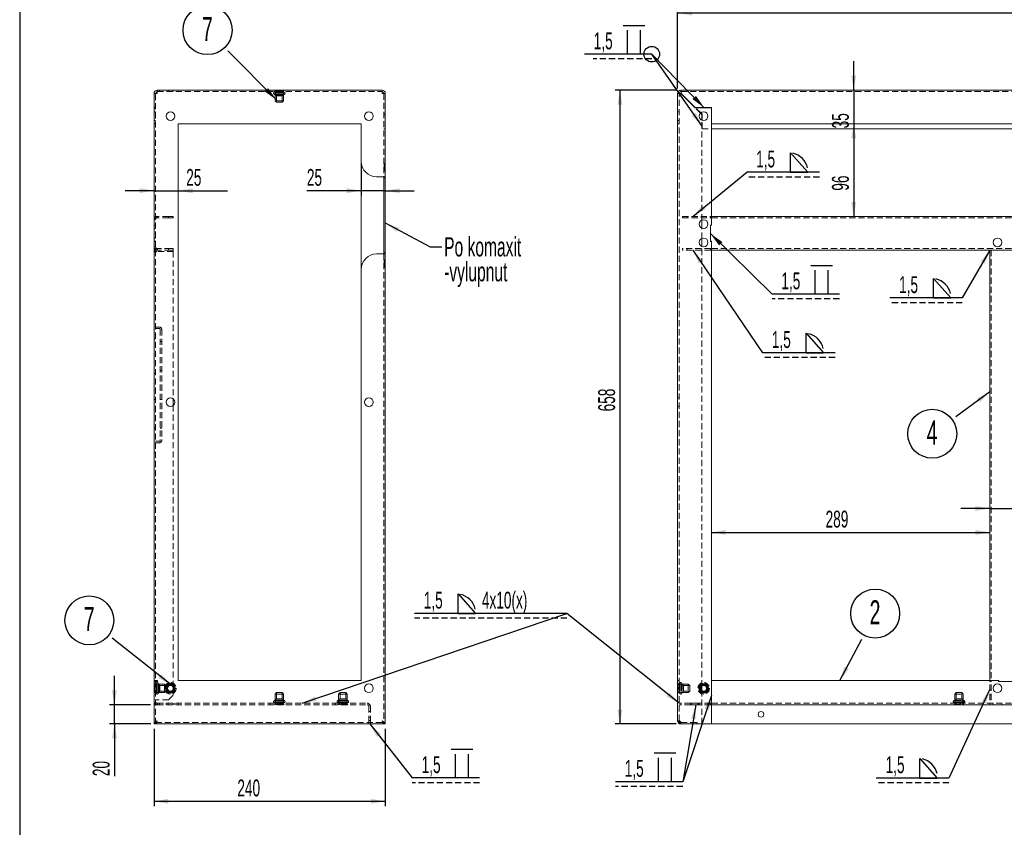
# Model space of a CAD drawing. Header units: millimetres. Extents: x -6 to 587, y -26 to 415.
# Tile 2 of 7: x 5 to 209, y 162 to 329. Entities that reach past the tile are written whole.
import ezdxf

# ---------------------------------------------------------------- set-up
doc = ezdxf.new("R2010")
doc.units = ezdxf.units.MM
doc.linetypes.add('HIDDEN', pattern=[1.905, 1.27, -0.635])
doc.layers.add('KOTY', color=96, linetype='Continuous')
doc.layers.add('RAMIK', color=7, linetype='Continuous')
doc.styles.add('SLDTEXTSTYLE0', font='TXT', dxfattribs={"width": 0.605})
doc.dimstyles.new('SLDDIMSTYLE0', dxfattribs={"dimtxt": 0, "dimasz": 3, "dimexe": 0, "dimexo": 0.0625, "dimgap": 0, "dimtad": 0, "dimtih": 1, "dimtoh": 1, "dimdec": 0, "dimrnd": 1e-09, "dimzin": 0, "dimdsep": 46, "dimtxsty": 'Standard', "dimsah": 1, "dimcen": 0.09, "dimadec": 0, "dimazin": 0, "dimtfac": 3, "dimtdec": 0, "dimtofl": 0, "dimtmove": 0, "dimatfit": 3, "dimfxl": 0, "dimfrac": 2, "dimtolj": 1, "dimtzin": 0, "dimarcsym": 0})
doc.dimstyles.new('SLDDIMSTYLE1', dxfattribs={"dimtxt": 3.5, "dimasz": 3, "dimexe": 0, "dimexo": 0.0625, "dimgap": 0.875, "dimtad": 1, "dimdec": 1, "dimlfac": 5, "dimrnd": 1e-09, "dimzin": 12, "dimdsep": 46, "dimtxsty": 'SLDTEXTSTYLE0', "dimsah": 1, "dimcen": 0.09, "dimadec": 0, "dimazin": 3, "dimtfac": 1, "dimtdec": 1, "dimtofl": 0, "dimtmove": 0, "dimatfit": 3, "dimfxl": 0, "dimfrac": 2, "dimtolj": 1, "dimtzin": 12, "dimarcsym": 0})
doc.dimstyles.new('SLDDIMSTYLE2', dxfattribs={"dimtxt": 3.5, "dimasz": 3, "dimexe": 0, "dimexo": 0.0625, "dimgap": 0.875, "dimtad": 1, "dimdec": 1, "dimlfac": 5, "dimrnd": 1e-09, "dimzin": 12, "dimdsep": 46, "dimtxsty": 'SLDTEXTSTYLE0', "dimsah": 1, "dimcen": 0.09, "dimadec": 0, "dimazin": 3, "dimtfac": 1, "dimtdec": 1, "dimtmove": 0, "dimatfit": 0, "dimfxl": 0, "dimfrac": 2, "dimtolj": 1, "dimtzin": 12, "dimarcsym": 0})

# ---------------------------------------------------------------- blocks, each defined once
blk = doc.blocks.new('SW_SYMBOL_WELD_FILL')
at = {"layer": 'KOTY', "color": 0}
for p, q in [((100, 0), (100, 900)), ((100, 900), (900, 0)), ((100, 0), (900, 0))]:
    blk.add_line(p, q, dxfattribs=at)
blk = doc.blocks.new('SW_SYMBOL_WLDSI_FCNV')
at = {"layer": 'KOTY', "color": 0}
blk.add_arc((0, 0), 900, 13, 77, dxfattribs=at)
blk = doc.blocks.new('SW_WELDSYMBOL_0')
at = {"layer": 'KOTY', "color": 0}
blk.add_line((0, 0), (-31.63, 0), dxfattribs=at)
at = {"layer": 'KOTY', "color": 0, "linetype": 'HIDDEN'}
blk.add_line((0, -1), (-31.63, -1), dxfattribs=at)
at = {"layer": 'KOTY', "color": 0, "xscale": 0.004511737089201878, "yscale": 0.004511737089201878, "zscale": 0.004511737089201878}
for name, p in [('SW_SYMBOL_WELD_FILL', (-23.03, 0)), ('SW_SYMBOL_WLDSI_FCNV', (-22.98, 0))]:
    blk.add_blockref(name, p, dxfattribs=at)
at = {"layer": 'KOTY', "color": 0, "char_height": 3.5, "attachment_point": 1, "style": 'SLDTEXTSTYLE0'}
for s, insert in [('1,5', (-29.7, 4.51, 23.3)), ('4x10(x)', (-17.64, 4.51, 23.3))]:
    blk.add_mtext(s, dxfattribs=dict(at, insert=insert))
blk = doc.blocks.new('*D11')
at = {"layer": 'KOTY'}
for p, q in [((141.54, 315.03), (141.54, 331.71)), ((390.54, 315.03), (390.54, 331.71)), ((390.54, 330.71), (141.54, 330.71))]:
    blk.add_line(p, q, dxfattribs=at)
for points in [[(141.54, 330.71), (144.54, 330.2), (144.54, 331.22)], [(390.54, 330.71), (387.54, 331.22), (387.54, 330.2)]]:
    blk.add_solid(points, dxfattribs=at)
at = {"layer": 'KOTY', "insert": (258.33, 335.22, 0.02), "char_height": 3.5, "attachment_point": 1, "style": 'SLDTEXTSTYLE0'}
blk.add_mtext('1245', dxfattribs=at)
blk = doc.blocks.new('*D12')
at = {"layer": 'KOTY'}
for p, q in [((141.22, 314.71), (128.56, 314.71)), ((129.56, 314.71), (129.56, 183.11)), ((141.22, 183.11), (128.56, 183.11))]:
    blk.add_line(p, q, dxfattribs=at)
for points in [[(129.56, 314.71), (129.05, 311.71), (130.07, 311.71)], [(129.56, 183.11), (130.07, 186.11), (129.05, 186.11)]]:
    blk.add_solid(points, dxfattribs=at)
at = {"layer": 'KOTY', "insert": (125.05, 248.01, 0.02), "char_height": 3.5, "attachment_point": 1, "rotation": 90, "style": 'SLDTEXTSTYLE0'}
blk.add_mtext('658', dxfattribs=at)
blk = doc.blocks.new('*D15')
at = {"layer": 'KOTY'}
blk.add_line((178.08, 307.71), (178.08, 288.51), dxfattribs=at)
for points in [[(178.08, 307.71), (177.57, 304.71), (178.59, 304.71)], [(178.08, 288.51), (178.59, 291.51), (177.57, 291.51)]]:
    blk.add_solid(points, dxfattribs=at)
at = {"layer": 'KOTY', "insert": (173.57, 293.83, 0.02), "char_height": 3.5, "attachment_point": 1, "rotation": 90, "style": 'SLDTEXTSTYLE0'}
blk.add_mtext('96', dxfattribs=at)
blk = doc.blocks.new('*D16')
at = {"layer": 'KOTY'}
for p, q in [((178.08, 314.71), (178.08, 320.71)), ((178.08, 314.71), (178.08, 307.71)), ((178.08, 307.71), (178.08, 301.71))]:
    blk.add_line(p, q, dxfattribs=at)
for points in [[(178.08, 314.71), (178.59, 317.71), (177.57, 317.71)], [(178.08, 307.71), (177.57, 304.71), (178.59, 304.71)]]:
    blk.add_solid(points, dxfattribs=at)
at = {"layer": 'KOTY', "insert": (173.57, 306.77, 0.02), "char_height": 3.5, "attachment_point": 1, "rotation": 90, "style": 'SLDTEXTSTYLE0'}
blk.add_mtext('35', dxfattribs=at)
blk = doc.blocks.new('*D17')
at = {"layer": 'KOTY'}
blk.add_line((148.54, 222.89), (206.34, 222.89), dxfattribs=at)
for points in [[(148.54, 222.89), (151.54, 222.38), (151.54, 223.4)], [(206.34, 222.89), (203.34, 223.4), (203.34, 222.38)]]:
    blk.add_solid(points, dxfattribs=at)
at = {"layer": 'KOTY', "insert": (172.25, 227.4, 0.02), "char_height": 3.5, "attachment_point": 1, "style": 'SLDTEXTSTYLE0'}
blk.add_mtext('289', dxfattribs=at)
blk = doc.blocks.new('*D21')
at = {"layer": 'KOTY'}
for p, q in [((206.34, 227.84), (200.34, 227.84)), ((206.34, 227.84), (213.34, 227.84)), ((213.34, 227.84), (223.89, 227.84))]:
    blk.add_line(p, q, dxfattribs=at)
for points in [[(206.34, 227.84), (203.34, 228.35), (203.34, 227.34)], [(213.34, 227.84), (216.34, 227.34), (216.34, 228.35)]]:
    blk.add_solid(points, dxfattribs=at)
at = {"layer": 'KOTY', "insert": (215.33, 232.35, 0.02), "char_height": 3.5, "attachment_point": 1, "style": 'SLDTEXTSTYLE0'}
blk.add_mtext('35', dxfattribs=at)
blk = doc.blocks.new('SW_NOTE_7')
at = {"layer": 'KOTY', "color": 0}
blk.add_circle((-4.86, -3.54), 5.08, dxfattribs=at)
at = {"layer": 'KOTY', "color": 0, "insert": (-4.89, -0.78), "char_height": 5, "attachment_point": 2, "style": 'SLDTEXTSTYLE0'}
blk.add_mtext('4', dxfattribs=at)
blk = doc.blocks.new('SW_NOTE_11')
at = {"layer": 'KOTY', "color": 0}
blk.add_circle((2.8, 5.32), 5.08, dxfattribs=at)
at = {"layer": 'KOTY', "color": 0, "insert": (2.77, 8.08), "char_height": 5, "attachment_point": 2, "style": 'SLDTEXTSTYLE0'}
blk.add_mtext('2', dxfattribs=at)
blk = doc.blocks.new('SW_SYMBOL_WELD_BUSQ')
at = {"layer": 'KOTY', "color": 0}
for p, q in [((200, 0), (200, 1100)), ((800, 0), (800, 1100))]:
    blk.add_line(p, q, dxfattribs=at)
blk = doc.blocks.new('SW_SYMBOL_WLDSI_FLT')
at = {"layer": 'KOTY', "color": 0}
blk.add_line((0, 0), (1000, 0), dxfattribs=at)
blk = doc.blocks.new('SW_WELDSYMBOL_1')
at = {"layer": 'KOTY', "color": 0}
blk.add_line((0, 0), (-13.98, 0), dxfattribs=at)
at = {"layer": 'KOTY', "color": 0, "linetype": 'HIDDEN'}
blk.add_line((0, -1), (-12.18, -1), dxfattribs=at)
at = {"layer": 'KOTY', "color": 0, "linetype": 'Continuous'}
blk.add_circle((0, 0), 1.62, dxfattribs=at)
at = {"layer": 'KOTY', "color": 0, "xscale": 0.004511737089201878, "yscale": 0.004511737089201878, "zscale": 0.004511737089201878}
for name, p in [('SW_SYMBOL_WLDSI_FLT', (-5.92, 5.96)), ('SW_SYMBOL_WELD_BUSQ', (-5.92, 0))]:
    blk.add_blockref(name, p, dxfattribs=at)
at = {"layer": 'KOTY', "color": 0, "insert": (-12.04, 4.51, 24), "char_height": 3.5, "attachment_point": 1, "style": 'SLDTEXTSTYLE0'}
blk.add_mtext('1,5', dxfattribs=at)
blk = doc.blocks.new('SW_WELDSYMBOL_4')
at = {"layer": 'KOTY', "color": 0}
blk.add_line((13.98, 0), (0, 0), dxfattribs=at)
at = {"layer": 'KOTY', "color": 0, "linetype": 'HIDDEN'}
blk.add_line((13.98, -1), (0, -1), dxfattribs=at)
at = {"layer": 'KOTY', "color": 0, "xscale": 0.004511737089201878, "yscale": 0.004511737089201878, "zscale": 0.004511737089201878}
for name, p in [('SW_SYMBOL_WLDSI_FLT', (8.06, 5.96)), ('SW_SYMBOL_WELD_BUSQ', (8.06, 0))]:
    blk.add_blockref(name, p, dxfattribs=at)
at = {"layer": 'KOTY', "color": 0, "insert": (1.94, 4.51, 24), "char_height": 3.5, "attachment_point": 1, "style": 'SLDTEXTSTYLE0'}
blk.add_mtext('1,5', dxfattribs=at)
blk = doc.blocks.new('SW_WELDSYMBOL_8')
at = {"layer": 'KOTY', "color": 0}
blk.add_line((0, 0), (-13.98, 0), dxfattribs=at)
at = {"layer": 'KOTY', "color": 0, "linetype": 'HIDDEN'}
blk.add_line((0, -1), (-13.98, -1), dxfattribs=at)
at = {"layer": 'KOTY', "color": 0, "xscale": 0.004511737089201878, "yscale": 0.004511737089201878, "zscale": 0.004511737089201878}
for name, p in [('SW_SYMBOL_WLDSI_FLT', (-5.92, 5.96)), ('SW_SYMBOL_WELD_BUSQ', (-5.92, 0))]:
    blk.add_blockref(name, p, dxfattribs=at)
at = {"layer": 'KOTY', "color": 0, "insert": (-12.04, 4.51, 24), "char_height": 3.5, "attachment_point": 1, "style": 'SLDTEXTSTYLE0'}
blk.add_mtext('1,5', dxfattribs=at)
blk = doc.blocks.new('SW_WELDSYMBOL_12')
at = {"layer": 'KOTY', "color": 0}
blk.add_line((0, 0), (-15.06, 0), dxfattribs=at)
at = {"layer": 'KOTY', "color": 0, "linetype": 'HIDDEN'}
blk.add_line((0, -1), (-15.06, -1), dxfattribs=at)
at = {"layer": 'KOTY', "color": 0, "xscale": 0.004511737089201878, "yscale": 0.004511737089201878, "zscale": 0.004511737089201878}
for name, p in [('SW_SYMBOL_WELD_FILL', (-6.46, 0)), ('SW_SYMBOL_WLDSI_FCNV', (-6.4, 0))]:
    blk.add_blockref(name, p, dxfattribs=at)
at = {"layer": 'KOTY', "color": 0, "insert": (-13.12, 4.51, 23.32), "char_height": 3.5, "attachment_point": 1, "style": 'SLDTEXTSTYLE0'}
blk.add_mtext('1,5', dxfattribs=at)
blk = doc.blocks.new('SW_WELDSYMBOL_17')
at = {"layer": 'KOTY', "color": 0}
blk.add_line((0, 0), (-15.06, 0), dxfattribs=at)
at = {"layer": 'KOTY', "color": 0, "linetype": 'HIDDEN'}
blk.add_line((0, -1), (-15.06, -1), dxfattribs=at)
at = {"layer": 'KOTY', "color": 0, "xscale": 0.004511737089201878, "yscale": 0.004511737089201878, "zscale": 0.004511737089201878}
for name, p in [('SW_SYMBOL_WELD_FILL', (-6.46, 0)), ('SW_SYMBOL_WLDSI_FCNV', (-6.4, 0))]:
    blk.add_blockref(name, p, dxfattribs=at)
at = {"layer": 'KOTY', "color": 0, "insert": (-13.12, 4.51, 23.7), "char_height": 3.5, "attachment_point": 1, "style": 'SLDTEXTSTYLE0'}
blk.add_mtext('1,5', dxfattribs=at)
blk = doc.blocks.new('SW_WELDSYMBOL_18')
at = {"layer": 'KOTY', "color": 0}
blk.add_line((15.06, 0), (0, 0), dxfattribs=at)
at = {"layer": 'KOTY', "color": 0, "linetype": 'HIDDEN'}
blk.add_line((15.06, -1), (0, -1), dxfattribs=at)
at = {"layer": 'KOTY', "color": 0, "xscale": 0.004511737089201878, "yscale": 0.004511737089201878, "zscale": 0.004511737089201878}
for name, p in [('SW_SYMBOL_WELD_FILL', (8.6, 0)), ('SW_SYMBOL_WLDSI_FCNV', (8.66, 0))]:
    blk.add_blockref(name, p, dxfattribs=at)
at = {"layer": 'KOTY', "color": 0, "insert": (1.94, 4.51, 23.7), "char_height": 3.5, "attachment_point": 1, "style": 'SLDTEXTSTYLE0'}
blk.add_mtext('1,5', dxfattribs=at)
blk = doc.blocks.new('SW_WELDSYMBOL_19')
at = {"layer": 'KOTY', "color": 0}
blk.add_line((15.06, 0), (0, 0), dxfattribs=at)
at = {"layer": 'KOTY', "color": 0, "linetype": 'HIDDEN'}
blk.add_line((15.06, -1), (0, -1), dxfattribs=at)
at = {"layer": 'KOTY', "color": 0, "xscale": 0.004511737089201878, "yscale": 0.004511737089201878, "zscale": 0.004511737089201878}
for name, p in [('SW_SYMBOL_WELD_FILL', (8.6, 0)), ('SW_SYMBOL_WLDSI_FCNV', (8.66, 0))]:
    blk.add_blockref(name, p, dxfattribs=at)
at = {"layer": 'KOTY', "color": 0, "insert": (1.94, 4.51, 23.7), "char_height": 3.5, "attachment_point": 1, "style": 'SLDTEXTSTYLE0'}
blk.add_mtext('1,5', dxfattribs=at)
blk = doc.blocks.new('*D63')
at = {"layer": 'KOTY'}
for p, q in [((32.88, 182.11), (32.88, 166.06)), ((80.88, 182.11), (80.88, 166.06)), ((32.88, 167.06), (80.88, 167.06))]:
    blk.add_line(p, q, dxfattribs=at)
for points in [[(32.88, 167.06), (35.88, 166.55), (35.88, 167.56)], [(80.88, 167.06), (77.88, 167.56), (77.88, 166.55)]]:
    blk.add_solid(points, dxfattribs=at)
at = {"layer": 'KOTY', "insert": (50.17, 171.57, 0.02), "char_height": 3.5, "attachment_point": 1, "style": 'SLDTEXTSTYLE0'}
blk.add_mtext('240', dxfattribs=at)
blk = doc.blocks.new('*D64')
at = {"layer": 'KOTY'}
for p, q in [((24.66, 187.11), (24.66, 193.11)), ((32.18, 187.11), (23.66, 187.11)), ((24.66, 183.11), (24.66, 187.11)), ((32.2, 183.11), (23.66, 183.11)), ((24.66, 183.11), (24.66, 172.27))]:
    blk.add_line(p, q, dxfattribs=at)
for points in [[(24.66, 187.11), (25.17, 190.11), (24.15, 190.11)], [(24.66, 183.11), (24.15, 180.11), (25.17, 180.11)]]:
    blk.add_solid(points, dxfattribs=at)
at = {"layer": 'KOTY', "insert": (20.15, 172.27, 0.02), "char_height": 3.5, "attachment_point": 1, "rotation": 90, "style": 'SLDTEXTSTYLE0'}
blk.add_mtext('20', dxfattribs=at)
blk = doc.blocks.new('*D65')
at = {"layer": 'KOTY'}
for p, q in [((32.88, 293.83), (26.88, 293.83)), ((32.88, 293.83), (37.88, 293.83)), ((37.88, 293.83), (48.12, 293.83))]:
    blk.add_line(p, q, dxfattribs=at)
for points in [[(32.88, 293.83), (29.88, 294.34), (29.88, 293.33)], [(37.88, 293.83), (40.88, 293.33), (40.88, 294.34)]]:
    blk.add_solid(points, dxfattribs=at)
at = {"layer": 'KOTY', "insert": (39.56, 298.35, 0.02), "char_height": 3.5, "attachment_point": 1, "style": 'SLDTEXTSTYLE0'}
blk.add_mtext('25', dxfattribs=at)
blk = doc.blocks.new('*D66')
at = {"layer": 'KOTY'}
for p, q in [((75.88, 298.91), (75.88, 292.83)), ((75.88, 293.83), (64.6, 293.83)), ((80.88, 293.83), (75.88, 293.83)), ((80.88, 293.83), (86.88, 293.83))]:
    blk.add_line(p, q, dxfattribs=at)
for points in [[(75.88, 293.83), (72.88, 294.34), (72.88, 293.33)], [(80.88, 293.83), (83.88, 293.33), (83.88, 294.34)]]:
    blk.add_solid(points, dxfattribs=at)
at = {"layer": 'KOTY', "insert": (64.6, 298.35, 0.02), "char_height": 3.5, "attachment_point": 1, "style": 'SLDTEXTSTYLE0'}
blk.add_mtext('25', dxfattribs=at)
blk = doc.blocks.new('SW_NOTE_14')
at = {"layer": 'KOTY', "color": 0, "char_height": 4, "attachment_point": 1, "style": 'SLDTEXTSTYLE0'}
for s, insert in [('Po komaxit', (0.5, 1.99)), ('-vylupnut', (0.5, -3.18))]:
    blk.add_mtext(s, dxfattribs=dict(at, insert=insert))
blk = doc.blocks.new('SW_NOTE_15')
at = {"layer": 'KOTY', "color": 0}
blk.add_circle((-4.72, 3.73), 5.08, dxfattribs=at)
at = {"layer": 'KOTY', "color": 0, "insert": (-4.76, 6.49), "char_height": 5, "attachment_point": 2, "style": 'SLDTEXTSTYLE0'}
blk.add_mtext('7', dxfattribs=at)
blk = doc.blocks.new('SW_NOTE_16')
at = {"layer": 'KOTY', "color": 0}
blk.add_circle((-4.23, 4.28), 5.08, dxfattribs=at)
at = {"layer": 'KOTY', "color": 0, "insert": (-4.26, 7.04), "char_height": 5, "attachment_point": 2, "style": 'SLDTEXTSTYLE0'}
blk.add_mtext('7', dxfattribs=at)
blk = doc.blocks.new('SW_WELDSYMBOL_27')
at = {"layer": 'KOTY', "color": 0}
blk.add_line((13.98, 0), (0, 0), dxfattribs=at)
at = {"layer": 'KOTY', "color": 0, "linetype": 'HIDDEN'}
blk.add_line((13.98, -1), (0, -1), dxfattribs=at)
at = {"layer": 'KOTY', "color": 0, "xscale": 0.004511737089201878, "yscale": 0.004511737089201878, "zscale": 0.004511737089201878}
for name, p in [('SW_SYMBOL_WLDSI_FLT', (8.06, 5.96)), ('SW_SYMBOL_WELD_BUSQ', (8.06, 0))]:
    blk.add_blockref(name, p, dxfattribs=at)
at = {"layer": 'KOTY', "color": 0, "insert": (1.94, 4.51, 123.82), "char_height": 3.5, "attachment_point": 1, "style": 'SLDTEXTSTYLE0'}
blk.add_mtext('1,5', dxfattribs=at)

msp = doc.modelspace()

# ---------------------------------------------------------------- linework, layer by layer
at = {"color": 7, "linetype": 'Continuous', "lineweight": 15}
for p, q in [((33.561, 314.71), (33.561, 314.03)), ((33.561, 314.71), (80.201, 314.71)), ((80.201, 314.03), (80.201, 314.71)), ((142.224, 314.41), (142.224, 314.71)), ((142.224, 314.71), (389.864, 314.71)), ((32.881, 314.03), (33.181, 314.03)), ((32.881, 314.03), (32.881, 313.987)), ((32.881, 313.987), (32.881, 183.11)), ((80.881, 314.03), (80.581, 314.03)), ((80.881, 313.987), (80.881, 314.03)), ((80.881, 296.71), (80.881, 313.987)), ((141.844, 314.03), (141.544, 314.03)), ((141.544, 183.79), (141.544, 314.03)), ((142.224, 313.987), (145.162, 311.05)), ((145.187, 311.11), (142.267, 314.03)), ((148.444, 311.05), (145.162, 311.05)), ((148.604, 311.11), (145.187, 311.11)), ((145.247, 311.05), (145.187, 311.11)), ((148.544, 310.95), (148.444, 311.05)), ((148.544, 310.95), (148.544, 286.71)), ((148.604, 311.11), (148.604, 307.71)), ((146.544, 309.667), (146.287, 309.924)), ((146.604, 309.692), (146.33, 309.967)), ((146.544, 308.503), (146.544, 309.667)), ((146.604, 308.476), (146.604, 309.692)), ((75.881, 307.71), (37.881, 307.71)), ((37.881, 307.71), (37.881, 192.11)), ((75.881, 299.91), (75.881, 307.71)), ((148.544, 306.71), (383.544, 306.71)), ((148.604, 307.71), (383.484, 307.71)), ((75.881, 299.91), (75.881, 277.51)), ((80.201, 296.71), (79.081, 296.71)), ((80.201, 296.71), (80.881, 296.71)), ((80.581, 296.41), (80.581, 296.71)), ((80.881, 296.41), (80.581, 296.41)), ((80.581, 281.01), (80.581, 296.41)), ((80.881, 296.41), (80.881, 296.71)), ((80.881, 281.01), (80.881, 296.41)), ((148.584, 288.51), (148.544, 288.51)), ((148.544, 288.21), (148.584, 288.21)), ((148.584, 288.51), (383.504, 288.51)), ((148.584, 287.83), (148.584, 288.51)), ((146.544, 286.103), (146.544, 287.716)), ((148.544, 286.71), (148.344, 286.71)), ((148.344, 286.71), (148.344, 283.31)), ((148.384, 283.35), (148.384, 286.67)), ((148.384, 286.67), (148.584, 286.67)), ((148.584, 286.67), (148.584, 287.83)), ((146.544, 282.303), (146.544, 283.916)), ((148.344, 283.31), (148.544, 283.31)), ((148.584, 283.35), (148.384, 283.35)), ((148.544, 283.31), (148.544, 183.11)), ((148.584, 282.19), (148.584, 283.35)), ((148.584, 281.51), (148.584, 282.19)), ((79.081, 280.71), (80.201, 280.71)), ((80.881, 280.71), (80.201, 280.71)), ((80.881, 281.01), (80.581, 281.01)), ((80.581, 280.71), (80.581, 281.01)), ((80.881, 280.71), (80.881, 281.01)), ((80.881, 183.11), (80.881, 280.71)), ((148.584, 281.81), (148.544, 281.81)), ((148.544, 281.51), (148.584, 281.51)), ((148.584, 281.51), (206.344, 281.51)), ((206.344, 281.51), (206.344, 192.15)), ((207.024, 281.51), (206.344, 281.51)), ((212.664, 281.51), (207.024, 281.51)), ((75.881, 192.11), (75.881, 277.51)), ((36.881, 250.58), (36.881, 249.239)), ((37.881, 192.11), (75.881, 192.11)), ((148.594, 192.11), (208.144, 192.11)), ((148.594, 187.79), (148.594, 192.11)), ((207.024, 192.15), (206.344, 192.15)), ((206.344, 192.15), (206.344, 192.11)), ((206.644, 192.15), (206.644, 192.11)), ((208.184, 192.15), (207.024, 192.15)), ((208.144, 192.11), (208.144, 191.91)), ((208.184, 192.15), (208.184, 191.95)), ((146.544, 190.076), (146.544, 190.943)), ((208.144, 191.91), (211.544, 191.91)), ((208.184, 191.95), (211.504, 191.95)), ((145.844, 187.41), (144.244, 187.41)), ((144.244, 187.41), (144.244, 187.11)), ((144.244, 187.11), (145.844, 187.11)), ((144.344, 187.41), (144.344, 187.11)), ((145.744, 187.41), (145.744, 187.11)), ((145.844, 187.11), (145.844, 187.41)), ((148.544, 187.41), (148.594, 187.41)), ((148.544, 187.11), (148.594, 187.11)), ((148.594, 187.11), (148.594, 187.79)), ((148.594, 187.11), (383.494, 187.11)), ((32.881, 183.11), (33.181, 183.11)), ((33.201, 183.11), (33.201, 183.195)), ((33.201, 183.11), (80.561, 183.11)), ((80.561, 183.201), (80.561, 183.11)), ((80.881, 183.11), (80.581, 183.11)), ((142.224, 183.11), (148.544, 183.11)), ((148.544, 183.11), (383.544, 183.11))]:
    msp.add_line(p, q, dxfattribs=at)
at = {"color": 7, "linetype": 'HIDDEN', "lineweight": 0}
for p, q in [((33.981, 314.71), (33.981, 314.41)), ((35.781, 314.41), (35.781, 314.71)), ((36.881, 314.41), (36.881, 314.71)), ((56.881, 314.41), (56.881, 314.71)), ((57.881, 314.71), (57.991, 314.59)), ((57.981, 314.71), (57.981, 314.41)), ((58.161, 314.71), (58.161, 314.19)), ((59.601, 314.19), (59.601, 314.71)), ((59.771, 314.59), (59.881, 314.71)), ((59.781, 314.41), (59.781, 314.71)), ((32.881, 313.987), (33.181, 313.987)), ((33.181, 313.987), (33.181, 314.03)), ((33.181, 183.11), (33.181, 313.987)), ((33.561, 314.41), (80.201, 314.41)), ((58.881, 314.59), (57.991, 314.59)), ((57.991, 314.59), (57.991, 314.31)), ((58.881, 314.31), (57.991, 314.31)), ((58.881, 313.81), (57.991, 313.81)), ((57.991, 313.81), (57.991, 312.51)), ((58.881, 314.19), (58.161, 314.19)), ((58.881, 313.93), (58.161, 313.93)), ((58.161, 313.93), (58.161, 313.585)), ((58.881, 313.585), (58.161, 313.585)), ((58.161, 313.585), (58.291, 313.51)), ((58.881, 313.51), (58.291, 313.51)), ((58.291, 313.51), (58.291, 312.21)), ((59.771, 314.59), (58.881, 314.59)), ((59.771, 314.31), (58.881, 314.31)), ((59.601, 314.19), (58.881, 314.19)), ((59.601, 313.93), (58.881, 313.93)), ((59.771, 313.81), (58.881, 313.81)), ((59.601, 313.585), (58.881, 313.585)), ((59.471, 313.51), (58.881, 313.51)), ((59.471, 313.51), (59.601, 313.585)), ((59.471, 312.21), (59.471, 313.51)), ((59.601, 313.585), (59.601, 313.93)), ((59.771, 314.31), (59.771, 314.59)), ((59.771, 312.51), (59.771, 313.81)), ((80.581, 314.03), (80.581, 313.987)), ((80.881, 313.987), (80.581, 313.987)), ((80.581, 313.987), (80.581, 296.71)), ((141.844, 183.79), (141.844, 314.03)), ((142.224, 314.41), (389.864, 314.41)), ((33.181, 311.11), (32.881, 311.11)), ((33.181, 311.05), (32.881, 311.05)), ((32.881, 310.95), (33.181, 310.95)), ((58.881, 312.51), (57.991, 312.51)), ((57.991, 312.51), (58.291, 312.21)), ((58.881, 312.21), (58.291, 312.21)), ((59.771, 312.51), (58.881, 312.51)), ((59.471, 312.21), (58.881, 312.21)), ((59.471, 312.21), (59.771, 312.51)), ((146.287, 309.924), (145.162, 311.05)), ((146.33, 309.967), (145.247, 311.05)), ((33.181, 310.21), (32.881, 310.21)), ((80.581, 309.692), (80.881, 309.692)), ((80.581, 309.667), (80.881, 309.667)), ((141.844, 310.21), (141.544, 310.21)), ((32.881, 308.41), (33.181, 308.41)), ((33.181, 307.71), (32.881, 307.71)), ((80.581, 306.71), (80.881, 306.71)), ((141.544, 308.41), (141.844, 308.41)), ((141.544, 307.71), (141.844, 307.71)), ((146.544, 287.716), (146.544, 308.503)), ((146.604, 306.71), (146.604, 308.476)), ((146.604, 306.71), (148.544, 306.71)), ((80.631, 299.31), (80.581, 299.31)), ((80.881, 299.56), (80.631, 299.31)), ((80.631, 299.31), (80.631, 298.11)), ((80.581, 298.11), (80.631, 298.11)), ((80.631, 298.11), (80.881, 297.86)), ((35.881, 288.51), (33.181, 288.51)), ((35.881, 288.21), (33.181, 288.21)), ((33.601, 288.21), (33.601, 288.51)), ((35.881, 288.21), (35.881, 288.51)), ((35.881, 288.51), (36.881, 288.51)), ((36.881, 288.21), (35.881, 288.21)), ((36.881, 288.51), (36.881, 288.21)), ((142.544, 288.21), (142.544, 288.51)), ((142.544, 288.51), (148.384, 288.51)), ((142.544, 288.21), (148.384, 288.21)), ((143.544, 288.21), (143.544, 288.51)), ((148.384, 288.21), (148.384, 288.51)), ((148.544, 288.51), (148.384, 288.51)), ((148.384, 288.21), (148.544, 288.21)), ((148.584, 288.21), (383.504, 288.21)), ((33.181, 287.81), (32.881, 287.81)), ((33.181, 286.71), (32.881, 286.71)), ((33.181, 286.67), (32.881, 286.67)), ((146.544, 283.916), (146.544, 286.103)), ((32.881, 286.01), (33.181, 286.01)), ((33.181, 284.01), (32.881, 284.01)), ((33.181, 283.35), (32.881, 283.35)), ((33.181, 283.31), (32.881, 283.31)), ((32.881, 282.21), (33.181, 282.21)), ((146.544, 190.943), (146.544, 282.303)), ((33.181, 281.51), (32.881, 281.51)), ((33.181, 281.81), (35.881, 281.81)), ((33.181, 281.51), (35.881, 281.51)), ((36.881, 281.21), (33.561, 281.21)), ((33.601, 281.81), (33.601, 281.51)), ((35.881, 281.51), (35.881, 281.81)), ((35.881, 281.81), (36.881, 281.81)), ((36.881, 281.51), (35.881, 281.51)), ((36.881, 281.81), (36.881, 281.51)), ((36.881, 281.21), (36.881, 281.51)), ((36.881, 281.21), (36.881, 250.58)), ((80.581, 280.71), (80.581, 183.11)), ((142.544, 281.81), (142.544, 281.51)), ((148.384, 281.81), (142.544, 281.81)), ((148.384, 281.51), (142.544, 281.51)), ((143.544, 281.51), (143.544, 281.81)), ((148.384, 281.81), (148.384, 281.51)), ((148.544, 281.81), (148.384, 281.81)), ((148.384, 281.51), (148.544, 281.51)), ((148.584, 281.81), (383.504, 281.81)), ((206.644, 281.51), (206.644, 192.15)), ((80.631, 279.31), (80.581, 279.31)), ((80.581, 278.11), (80.631, 278.11)), ((80.881, 279.56), (80.631, 279.31)), ((80.631, 279.31), (80.631, 278.11)), ((80.631, 278.11), (80.881, 277.86)), ((33.181, 265.51), (33.981, 265.51)), ((33.181, 265.21), (33.981, 265.21)), ((34.181, 265.01), (34.181, 242.01)), ((34.481, 265.01), (34.481, 242.01)), ((33.181, 263.11), (32.881, 263.11)), ((34.181, 262.51), (34.481, 262.51)), ((32.881, 255.91), (33.181, 255.91)), ((34.181, 256.51), (34.481, 256.51)), ((33.181, 250.51), (32.881, 250.51)), ((34.181, 250.51), (34.481, 250.51)), ((141.844, 250.81), (141.544, 250.81)), ((36.881, 249.239), (36.881, 189.11)), ((141.544, 249.01), (141.844, 249.01)), ((33.181, 244.51), (32.881, 244.51)), ((34.181, 244.51), (34.481, 244.51)), ((33.981, 241.81), (33.181, 241.81)), ((33.981, 241.51), (33.181, 241.51)), ((32.881, 239.51), (33.181, 239.51)), ((33.561, 192.15), (32.881, 192.15)), ((33.181, 192.11), (32.881, 192.11)), ((33.601, 192.15), (33.561, 192.15)), ((33.601, 191.95), (33.601, 192.15)), ((141.544, 192.11), (141.844, 192.11)), ((206.344, 192.11), (206.344, 191.95)), ((206.644, 192.11), (206.644, 191.95)), ((33.181, 191.95), (32.881, 191.95)), ((33.181, 191.91), (32.881, 191.91)), ((33.001, 191.4), (32.881, 191.51)), ((33.181, 191.41), (32.881, 191.41)), ((33.401, 191.23), (32.881, 191.23)), ((33.001, 191.4), (33.001, 190.51)), ((33.281, 191.4), (33.001, 191.4)), ((33.001, 190.51), (33.001, 189.62)), ((33.601, 191.95), (33.181, 191.95)), ((33.281, 191.4), (33.281, 190.51)), ((33.281, 190.51), (33.281, 189.62)), ((33.401, 191.23), (33.401, 190.51)), ((33.401, 190.51), (33.401, 189.79)), ((33.661, 191.23), (33.661, 190.51)), ((34.006, 191.23), (33.661, 191.23)), ((33.661, 190.51), (33.661, 189.79)), ((33.781, 191.4), (33.781, 190.51)), ((35.081, 191.4), (33.781, 191.4)), ((33.781, 190.51), (33.781, 189.62)), ((34.006, 191.23), (34.006, 190.51)), ((34.081, 191.1), (34.006, 191.23)), ((34.006, 190.51), (34.006, 189.79)), ((34.081, 191.1), (34.081, 190.51)), ((35.381, 191.1), (34.081, 191.1)), ((34.081, 190.51), (34.081, 189.92)), ((35.081, 191.4), (35.081, 190.51)), ((35.381, 191.1), (35.081, 191.4)), ((35.081, 190.51), (35.081, 189.62)), ((35.381, 191.1), (35.381, 190.51)), ((35.381, 190.51), (35.381, 189.92)), ((141.664, 191.4), (141.544, 191.51)), ((141.844, 191.41), (141.544, 191.41)), ((142.064, 191.23), (141.544, 191.23)), ((141.664, 191.4), (141.664, 189.62)), ((141.944, 191.4), (141.664, 191.4)), ((141.944, 191.4), (141.944, 189.62)), ((142.064, 191.23), (142.064, 189.79)), ((142.324, 191.23), (142.324, 189.79)), ((142.669, 191.23), (142.324, 191.23)), ((142.444, 191.4), (142.444, 189.62)), ((143.744, 191.4), (142.444, 191.4)), ((142.669, 191.23), (142.669, 189.79)), ((142.744, 191.1), (142.669, 191.23)), ((142.744, 191.1), (142.744, 189.92)), ((144.044, 191.1), (142.744, 191.1)), ((143.744, 191.4), (143.744, 189.62)), ((144.044, 191.1), (143.744, 191.4)), ((144.044, 191.1), (144.044, 189.92)), ((146.544, 183.11), (146.544, 190.076)), ((206.644, 191.95), (206.344, 191.95)), ((206.344, 188.11), (206.344, 191.95)), ((206.644, 188.11), (206.644, 191.95)), ((32.881, 189.79), (33.401, 189.79)), ((32.881, 189.51), (33.001, 189.62)), ((32.881, 189.61), (33.181, 189.61)), ((33.001, 189.62), (33.281, 189.62)), ((35.881, 188.11), (33.181, 188.11)), ((33.661, 189.79), (34.006, 189.79)), ((33.781, 189.62), (35.081, 189.62)), ((34.006, 189.79), (34.081, 189.92)), ((34.081, 189.92), (35.381, 189.92)), ((35.081, 189.62), (35.381, 189.92)), ((35.881, 188.11), (36.881, 189.11)), ((58.291, 189.61), (57.991, 189.31)), ((57.991, 189.31), (58.54, 189.31)), ((57.991, 189.31), (57.991, 188.01)), ((57.991, 188.01), (58.54, 188.01)), ((58.291, 188.31), (58.161, 188.235)), ((58.161, 188.235), (58.606, 188.235)), ((58.161, 188.235), (58.161, 187.89)), ((58.291, 189.61), (58.655, 189.61)), ((58.291, 189.61), (58.291, 188.31)), ((58.291, 188.31), (58.655, 188.31)), ((58.54, 189.31), (59.771, 189.31)), ((58.54, 188.01), (59.771, 188.01)), ((58.606, 188.235), (59.601, 188.235)), ((58.655, 189.61), (59.471, 189.61)), ((58.655, 188.31), (59.471, 188.31)), ((59.771, 189.31), (59.471, 189.61)), ((59.471, 188.31), (59.471, 189.61)), ((59.601, 188.235), (59.471, 188.31)), ((59.601, 187.89), (59.601, 188.235)), ((59.771, 188.01), (59.771, 189.31)), ((71.491, 189.61), (71.191, 189.31)), ((71.191, 189.31), (71.74, 189.31)), ((71.191, 189.31), (71.191, 188.01)), ((71.191, 188.01), (71.74, 188.01)), ((71.491, 188.31), (71.361, 188.235)), ((71.361, 188.235), (71.806, 188.235)), ((71.361, 188.235), (71.361, 187.89)), ((71.491, 189.61), (71.855, 189.61)), ((71.491, 189.61), (71.491, 188.31)), ((71.491, 188.31), (71.855, 188.31)), ((71.74, 189.31), (72.971, 189.31)), ((71.74, 188.01), (72.971, 188.01)), ((71.806, 188.235), (72.801, 188.235)), ((71.855, 189.61), (72.671, 189.61)), ((71.855, 188.31), (72.671, 188.31)), ((72.971, 189.31), (72.671, 189.61)), ((72.671, 188.31), (72.671, 189.61)), ((72.801, 188.235), (72.671, 188.31)), ((72.801, 187.89), (72.801, 188.235)), ((72.971, 188.01), (72.971, 189.31)), ((141.544, 189.79), (142.064, 189.79)), ((141.544, 189.51), (141.664, 189.62)), ((141.544, 189.61), (141.844, 189.61)), ((141.664, 189.62), (141.944, 189.62)), ((142.324, 189.79), (142.669, 189.79)), ((142.444, 189.62), (143.744, 189.62)), ((142.669, 189.79), (142.744, 189.92)), ((142.744, 189.92), (144.044, 189.92)), ((143.744, 189.62), (144.044, 189.92)), ((199.354, 189.61), (199.054, 189.31)), ((199.054, 189.31), (200.767, 189.31)), ((199.054, 189.31), (199.054, 188.01)), ((199.054, 188.01), (200.767, 188.01)), ((199.354, 188.31), (199.224, 188.235)), ((199.224, 188.235), (200.61, 188.235)), ((199.224, 188.235), (199.224, 187.89)), ((199.354, 189.61), (200.489, 189.61)), ((199.354, 189.61), (199.354, 188.31)), ((199.354, 188.31), (200.489, 188.31)), ((200.489, 189.61), (200.534, 189.61)), ((200.489, 188.31), (200.534, 188.31)), ((200.834, 189.31), (200.534, 189.61)), ((200.534, 188.31), (200.534, 189.61)), ((200.664, 188.235), (200.534, 188.31)), ((200.61, 188.235), (200.664, 188.235)), ((200.664, 187.89), (200.664, 188.235)), ((200.767, 189.31), (200.834, 189.31)), ((200.767, 188.01), (200.834, 188.01)), ((200.834, 188.01), (200.834, 189.31)), ((206.644, 189.11), (206.344, 189.11)), ((206.644, 188.11), (206.344, 188.11)), ((33.181, 187.41), (32.881, 187.41)), ((33.181, 187.11), (32.881, 187.11)), ((32.981, 187.41), (32.981, 187.11)), ((33.181, 187.41), (33.581, 187.41)), ((33.581, 187.11), (33.181, 187.11)), ((33.581, 187.41), (33.581, 187.11)), ((33.581, 187.41), (77.101, 187.41)), ((33.581, 187.11), (77.101, 187.11)), ((33.601, 187.41), (33.601, 187.11)), ((33.981, 187.41), (33.981, 187.11)), ((35.381, 187.41), (35.381, 187.11)), ((35.781, 187.11), (35.781, 187.41)), ((36.881, 187.11), (36.881, 187.41)), ((37.181, 187.11), (37.181, 187.41)), ((37.881, 187.11), (37.881, 187.41)), ((56.881, 187.11), (56.881, 187.41)), ((57.991, 187.23), (57.881, 187.11)), ((57.981, 187.41), (57.981, 187.11)), ((57.991, 187.51), (58.54, 187.51)), ((57.991, 187.51), (57.991, 187.23)), ((57.991, 187.23), (58.54, 187.23)), ((58.161, 187.89), (58.606, 187.89)), ((58.161, 187.63), (58.606, 187.63)), ((58.161, 187.63), (58.161, 187.11)), ((58.54, 187.51), (59.771, 187.51)), ((58.54, 187.23), (59.771, 187.23)), ((58.606, 187.89), (59.601, 187.89)), ((58.606, 187.63), (59.601, 187.63)), ((59.601, 187.11), (59.601, 187.63)), ((59.771, 187.23), (59.771, 187.51)), ((59.881, 187.11), (59.771, 187.23)), ((59.781, 187.11), (59.781, 187.41)), ((70.481, 187.11), (70.481, 187.41)), ((71.191, 187.23), (71.081, 187.11)), ((71.181, 187.41), (71.181, 187.11)), ((71.191, 187.51), (71.74, 187.51)), ((71.191, 187.51), (71.191, 187.23)), ((71.191, 187.23), (71.74, 187.23)), ((71.361, 187.89), (71.806, 187.89)), ((71.361, 187.63), (71.806, 187.63)), ((71.361, 187.63), (71.361, 187.11)), ((71.74, 187.51), (72.971, 187.51)), ((71.74, 187.23), (72.971, 187.23)), ((71.806, 187.89), (72.801, 187.89)), ((71.806, 187.63), (72.801, 187.63)), ((72.801, 187.11), (72.801, 187.63)), ((72.971, 187.23), (72.971, 187.51)), ((73.081, 187.11), (72.971, 187.23)), ((72.981, 187.11), (72.981, 187.41)), ((77.481, 186.73), (77.481, 183.81)), ((77.781, 186.73), (77.781, 183.81)), ((141.844, 187.41), (142.244, 187.41)), ((142.244, 187.11), (141.844, 187.11)), ((142.244, 187.41), (142.244, 187.11)), ((144.244, 187.41), (142.244, 187.41)), ((144.244, 187.11), (142.244, 187.11)), ((148.394, 187.41), (145.844, 187.41)), ((148.394, 187.11), (145.844, 187.11)), ((146.044, 187.41), (146.044, 187.11)), ((147.844, 187.11), (147.844, 187.41)), ((148.394, 187.41), (148.394, 187.11)), ((148.394, 187.41), (148.544, 187.41)), ((148.394, 187.11), (148.544, 187.11)), ((148.594, 187.41), (383.494, 187.41)), ((199.054, 187.23), (198.944, 187.11)), ((199.044, 187.41), (199.044, 187.11)), ((199.054, 187.51), (200.767, 187.51)), ((199.054, 187.51), (199.054, 187.23)), ((199.054, 187.23), (200.767, 187.23)), ((199.224, 187.89), (200.61, 187.89)), ((199.224, 187.63), (200.61, 187.63)), ((199.224, 187.63), (199.224, 187.11)), ((200.61, 187.89), (200.664, 187.89)), ((200.61, 187.63), (200.664, 187.63)), ((200.664, 187.11), (200.664, 187.63)), ((200.767, 187.51), (200.834, 187.51)), ((200.767, 187.23), (200.834, 187.23)), ((200.834, 187.23), (200.834, 187.51)), ((200.944, 187.11), (200.834, 187.23)), ((200.844, 187.11), (200.844, 187.41)), ((206.344, 187.11), (206.344, 187.41)), ((207.044, 187.41), (207.044, 187.11)), ((208.844, 187.11), (208.844, 187.41)), ((77.781, 185.71), (77.481, 185.71)), ((77.481, 184.51), (77.781, 184.51)), ((33.201, 183.195), (33.201, 183.41)), ((33.201, 183.41), (80.561, 183.41)), ((77.481, 183.81), (77.781, 183.81)), ((77.481, 183.41), (77.481, 183.81)), ((77.481, 183.11), (77.481, 183.41)), ((77.781, 183.81), (77.781, 183.41)), ((77.781, 183.11), (77.781, 183.41)), ((80.561, 183.41), (80.561, 183.201)), ((141.844, 183.79), (141.544, 183.79)), ((141.844, 183.81), (142.244, 183.41)), ((142.224, 183.41), (142.224, 183.11)), ((142.224, 183.41), (145.544, 183.41)), ((145.544, 183.41), (145.584, 183.41)), ((145.544, 183.41), (145.544, 183.11)), ((145.584, 183.41), (145.584, 183.11))]:
    msp.add_line(p, q, dxfattribs=at)
at = {"color": 7, "linetype": 'HIDDEN', "lineweight": 0, "flags": 128}
for points in [[(58.161, 314.19), (58.086, 314.177), (58.026, 314.144), (58, 314.116), (57.986, 314.088), (57.981, 314.06), (57.986, 314.032), (58, 314.003), (58.026, 313.975), (58.086, 313.942), (58.161, 313.93)], [(59.601, 313.93), (59.677, 313.942), (59.737, 313.975), (59.763, 314.003), (59.777, 314.032), (59.781, 314.06), (59.777, 314.088), (59.762, 314.116), (59.737, 314.144), (59.677, 314.177), (59.601, 314.19)], [(33.661, 191.23), (33.649, 191.305), (33.616, 191.365), (33.588, 191.391), (33.559, 191.405), (33.531, 191.41), (33.503, 191.405), (33.475, 191.391), (33.447, 191.365), (33.414, 191.305), (33.401, 191.23)], [(142.324, 191.23), (142.312, 191.305), (142.279, 191.365), (142.251, 191.391), (142.222, 191.405), (142.194, 191.41), (142.166, 191.405), (142.138, 191.391), (142.11, 191.365), (142.077, 191.305), (142.064, 191.23)], [(33.401, 189.79), (33.414, 189.714), (33.447, 189.654), (33.475, 189.629), (33.503, 189.614), (33.531, 189.61), (33.559, 189.614), (33.588, 189.628), (33.616, 189.654), (33.649, 189.714), (33.661, 189.79)], [(142.064, 189.79), (142.077, 189.714), (142.11, 189.654), (142.138, 189.629), (142.166, 189.614), (142.194, 189.61), (142.222, 189.614), (142.251, 189.628), (142.279, 189.654), (142.312, 189.714), (142.324, 189.79)], [(58.161, 187.89), (58.086, 187.877), (58.026, 187.844), (58, 187.816), (57.986, 187.788), (57.981, 187.76), (57.986, 187.732), (58, 187.703), (58.026, 187.675), (58.086, 187.642), (58.161, 187.63)], [(59.601, 187.63), (59.677, 187.642), (59.737, 187.675), (59.762, 187.703), (59.777, 187.732), (59.781, 187.76), (59.777, 187.788), (59.763, 187.816), (59.737, 187.844), (59.677, 187.877), (59.601, 187.89)], [(71.361, 187.89), (71.286, 187.877), (71.226, 187.844), (71.2, 187.816), (71.186, 187.788), (71.181, 187.76), (71.186, 187.732), (71.2, 187.703), (71.226, 187.675), (71.286, 187.642), (71.361, 187.63)], [(72.801, 187.63), (72.877, 187.642), (72.937, 187.675), (72.962, 187.703), (72.977, 187.732), (72.981, 187.76), (72.977, 187.788), (72.963, 187.816), (72.937, 187.844), (72.877, 187.877), (72.801, 187.89)], [(199.224, 187.89), (199.149, 187.877), (199.089, 187.844), (199.063, 187.816), (199.049, 187.788), (199.044, 187.76), (199.049, 187.732), (199.063, 187.703), (199.089, 187.675), (199.149, 187.642), (199.224, 187.63)], [(200.664, 187.63), (200.74, 187.642), (200.8, 187.675), (200.826, 187.703), (200.84, 187.732), (200.845, 187.76), (200.84, 187.788), (200.826, 187.816), (200.8, 187.844), (200.74, 187.877), (200.664, 187.89)], [(33.299, 183.445), (33.291, 183.439), (33.201, 183.41)], [(80.561, 183.41), (80.471, 183.439), (80.464, 183.446)]]:
    msp.add_lwpolyline(points, dxfattribs=at)
at = {"color": 7, "linetype": 'Continuous', "lineweight": 15, "flags": 128}
for points in [[(32.881, 183.11), (32.93, 183.275), (33.079, 183.448), (33.304, 183.622), (33.561, 183.79)], [(33.561, 183.79), (33.471, 183.529), (33.381, 183.309), (33.291, 183.161), (33.201, 183.11)], [(80.201, 183.79), (80.457, 183.623), (80.683, 183.449), (80.832, 183.276), (80.881, 183.11)], [(80.561, 183.11), (80.471, 183.161), (80.381, 183.309), (80.291, 183.529), (80.201, 183.79)], [(141.544, 183.79), (141.594, 183.623), (141.744, 183.449), (141.97, 183.276), (142.224, 183.11)]]:
    msp.add_lwpolyline(points, dxfattribs=at)
at = {"color": 7, "linetype": 'Continuous', "lineweight": 15}
for centre, radius in [((36.281, 309.31), 0.9), ((77.481, 309.31), 0.9), ((146.944, 309.31), 0.9), ((146.944, 286.91), 0.9), ((146.944, 283.11), 0.9), ((207.944, 283.11), 0.9), ((36.281, 249.91), 0.9), ((77.481, 249.91), 0.9), ((36.281, 190.51), 1), ((36.281, 190.51), 0.9), ((36.281, 190.51), 0.72), ((36.281, 190.51), 0.59), ((77.481, 190.51), 0.9), ((146.944, 190.51), 1), ((146.944, 190.51), 0.9), ((146.944, 190.51), 0.72), ((146.944, 190.51), 0.59), ((207.944, 190.51), 0.9), ((158.844, 185.11), 0.6)]:
    msp.add_circle(centre, radius, dxfattribs=at)
at = {"color": 7, "linetype": 'HIDDEN', "lineweight": 0}
for centre, radius in [((36.281, 190.51), 1.19), ((36.281, 190.51), 0.9), ((36.281, 190.51), 0.89), ((146.944, 190.51), 1.19), ((146.944, 190.51), 0.9), ((146.944, 190.51), 0.89)]:
    msp.add_circle(centre, radius, dxfattribs=at)
at = {"color": 7, "linetype": 'Continuous', "lineweight": 15}
for centre, radius, start, end in [((33.561, 314.03), 0.68, 89.99991, 180.00013), ((80.201, 314.03), 0.68, 359.99987, 90.00009), ((142.224, 314.03), 0.68, 90, 180), ((136.43, 314.007), 5.837, 0.2241, 6.91624), ((33.584, 308.197), 5.833, 90.22187, 96.91845), ((33.561, 314.03), 0.38, 90, 179.99993), ((80.201, 314.03), 0.38, 0.00007, 90), ((80.179, 308.197), 5.833, 83.08155, 89.77813), ((142.247, 319.82), 5.832, 263.08142, 269.77832), ((142.224, 314.03), 0.38, 90, 180), ((79.081, 299.91), 3.2, 180, 270), ((79.081, 277.51), 3.2, 90, 180), ((34.303, 182.929), 1.136, 130.75834, 170.84617), ((32.546, 184.292), 1.133, 311.63611, 333.68126), ((81.217, 184.292), 1.132, 206.31304, 228.32946), ((79.44, 182.918), 1.158, 9.54026, 48.85523), ((142.224, 183.79), 0.68, 179.99965, 270.00136)]:
    msp.add_arc(centre, radius, start, end, dxfattribs=at)
at = {"color": 7, "linetype": 'HIDDEN', "lineweight": 0}
for centre, radius, start, end in [((33.561, 287.83), 0.68, 90, 180), ((33.561, 287.83), 0.38, 90, 180), ((33.561, 282.19), 0.68, 180, 270), ((33.561, 282.19), 0.38, 180, 270), ((33.561, 280.83), 0.68, 90, 180), ((33.561, 280.83), 0.38, 90, 180), ((33.981, 265.01), 0.5, 0, 90), ((33.981, 265.01), 0.2, 0, 90), ((33.981, 242.01), 0.2, 270, 0), ((33.981, 242.01), 0.5, 270, 0), ((33.561, 187.79), 0.68, 180, 270), ((33.561, 187.79), 0.38, 180, 270), ((77.101, 186.73), 0.68, 0, 90), ((77.101, 186.73), 0.38, 0, 90), ((142.966, 183.97), 1.136, 189.15391, 229.24196), ((142.224, 183.79), 0.38, 179.99858, 270.00322)]:
    msp.add_arc(centre, radius, start, end, dxfattribs=at)
for centre, major_axis in [((57.991, 314.06), (-0.3, 0)), ((59.771, 314.06), (0.3, 0)), ((33.531, 191.4), (0, 0.3)), ((142.194, 191.4), (0, 0.3)), ((33.531, 189.62), (0, -0.3)), ((57.991, 187.76), (-0.3, 0)), ((59.771, 187.76), (0.3, 0)), ((71.191, 187.76), (-0.3, 0)), ((72.971, 187.76), (0.3, 0)), ((142.194, 189.62), (0, -0.3)), ((199.054, 187.76), (-0.3, 0)), ((200.834, 187.76), (0.3, 0))]:
    msp.add_ellipse(centre, major_axis=major_axis, ratio=0.8333333, start_param=4.712389, end_param=7.8539816, dxfattribs=at)
at = {"layer": 'RAMIK'}
msp.add_line((5, 415), (5, 5), dxfattribs=at)

# ---------------------------------------------------------------- block references
at = {"layer": 'KOTY'}
for name, p in [('SW_NOTE_16', (48.213, 322.883)), ('SW_WELDSYMBOL_1', (136.17, 322.179)), ('SW_WELDSYMBOL_19', (155.894, 297.654)), ('SW_NOTE_14', (92.586, 282.194)), ('SW_WELDSYMBOL_4', (161.128, 272.352)), ('SW_WELDSYMBOL_12', (200.622, 271.566)), ('SW_WELDSYMBOL_18', (159.152, 260.166)), ('SW_NOTE_7', (199.25, 246.903)), ('SW_WELDSYMBOL_0', (118.555, 206.058)), ('SW_NOTE_11', (179.738, 200.716)), ('SW_NOTE_15', (24.17, 200.89)), ('SW_WELDSYMBOL_27', (86.478, 171.903)), ('SW_WELDSYMBOL_8', (142.606, 171.123)), ('SW_WELDSYMBOL_17', (197.826, 171.888))]:
    msp.add_blockref(name, p, dxfattribs=at)

# ---------------------------------------------------------------- dimensions: what is measured, and where the dimension line sits
for base, p1, p2, dimstyle, picture, middle in [((141.544, 330.71), (390.544, 314.03), (141.544, 314.03), 'SLDDIMSTYLE1', '*D11', (265.277, 330.71)), ((37.881, 293.833), (32.881, 313.987), (37.881, 307.71), 'SLDDIMSTYLE2', '*D65', (43.842, 293.833)), ((75.881, 293.833), (80.881, 313.987), (75.881, 299.91), 'SLDDIMSTYLE2', '*D66', (68.874, 293.833)), ((213.344, 227.843), (206.344, 188.11), (213.344, 188.11), 'SLDDIMSTYLE2', '*D21', (219.611, 227.843)), ((80.881, 167.056), (32.881, 183.11), (80.881, 183.11), 'SLDDIMSTYLE1', '*D63', (55.786, 167.056))]:
    dim = msp.add_linear_dim(base=base, p1=p1, p2=p2, dimstyle=dimstyle, dxfattribs=at)
    dim.commit()
    dim.dimension.update_dxf_attribs({"geometry": picture, "text_midpoint": middle, "dimtype": 160})
for base, p1, p2, angle, dimstyle, picture, middle in [((178.083, 307.71), (142.224, 314.71), (148.604, 307.71), 90, 'SLDDIMSTYLE2', '*D16', (178.083, 311.044)), ((129.56, 183.11), (142.224, 314.71), (142.224, 183.11), 90, 'SLDDIMSTYLE1', '*D12', (129.56, 253.626)), ((178.083, 288.51), (148.604, 307.71), (142.544, 288.51), 90, 'SLDDIMSTYLE1', '*D15', (178.083, 298.106)), ((206.344, 222.887), (148.544, 183.11), (206.344, 188.11), 0, 'SLDDIMSTYLE1', '*D17', (177.866, 222.887)), ((24.658, 187.11), (33.201, 183.11), (33.181, 187.11), 90, 'SLDDIMSTYLE2', '*D64', (24.658, 176.553))]:
    dim = msp.add_linear_dim(base=base, p1=p1, p2=p2, angle=angle, dimstyle=dimstyle, dxfattribs=at)
    dim.commit()
    dim.dimension.update_dxf_attribs({"geometry": picture, "text_midpoint": middle, "dimtype": 160})

# ---------------------------------------------------------------- leaders
for points in [[(58.291, 312.673), (48.213, 322.883)], [(147.083, 311.05), (136.17, 322.179)], [(146.604, 307.26), (136.17, 322.179)], [(144.688, 288.51), (155.894, 297.654)], [(80.881, 287.133), (90.153, 282.194), (92.586, 282.194)], [(148.344, 284.924), (161.128, 272.352)], [(144.665, 281.51), (159.152, 260.166)], [(206.344, 281.51), (200.622, 271.566)], [(206.344, 252.078), (199.25, 246.903)], [(63.619, 187.41), (118.555, 206.058)], [(141.844, 187.41), (118.555, 206.058)], [(36.417, 191.217), (24.17, 200.89)], [(175.204, 192.11), (179.738, 200.716)], [(206.344, 190.321), (197.826, 171.888)], [(148.544, 188.996), (142.606, 171.123)], [(145.311, 187.11), (142.606, 171.123)], [(77.658, 183.11), (86.478, 171.903)]]:
    msp.add_leader(points, dimstyle='SLDDIMSTYLE0', dxfattribs=at)

doc.saveas('drawing.dxf')
